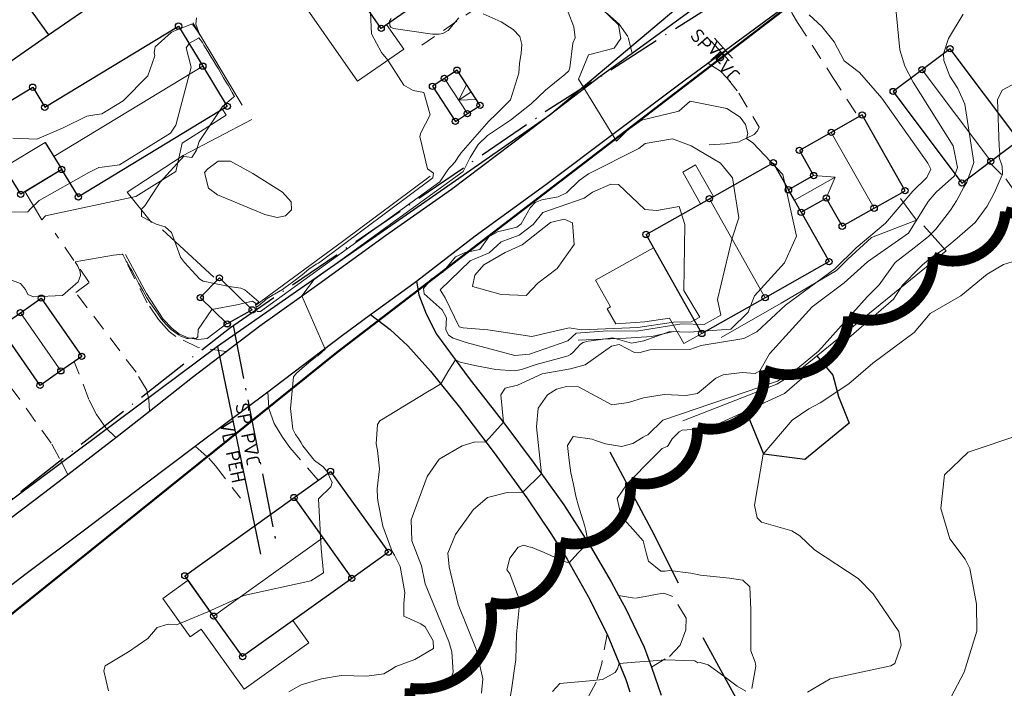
# Model space of a CAD drawing. Header units: metres. Extents: x 0 to 385757, y 0 to 6885278.
# Tile 86 of 108: x 309015 to 309106, y 6884082 to 6884144. Entities that reach past the tile are written whole.
import ezdxf

# ---------------------------------------------------------------- set-up
doc = ezdxf.new("R2010")
doc.units = ezdxf.units.M
for name, pattern in [('AvløpFelles', [7, 5, -1, 0, -1]), ('Spillvann', [7, 5, -0.9, 0.2, -0.9]), ('STVEGKANT', [2.5, 1.5, -1])]:
    doc.linetypes.add(name, pattern=pattern)
for name, color, linetype, lineweight in [('_Ny overvann', 253, 'Continuous', 50), ('K--DI---05003--Bygningsdelelinje-HUSDIV', 8, 'Continuous', 9), ('K--DI---05051--TrappBygg-HUSDIV', 8, 'Continuous', 9), ('K--DI---05061--Veranda-HUSDIV', 8, 'Continuous', 9), ('K--DI---05080--Bygningslinje-HUSDIV', 8, 'Continuous', 9), ('K--DI---05081--Taksprang-HUSDIV', 8, 'Continuous', 9), ('K--DI---06002--MurLoddrett-STMUR', 8, 'STREK MED BDS208', 9), ('K--DI---07007--AnnetVegarealAvgrensning-STVEGKANT', 252, 'STVEGKANT', 20), ('K--DI---07018--Vegdekkekant-VKANT', 250, 'Continuous', 25), ('K--DI---08000--LednTraseseksjon-Avløp felles', 1, 'AvløpFelles', 25), ('K--DI---08000--LednTraseseksjon-Spillvann', 3, 'Spillvann', 25), ('K--DI---08000--LednTraseseksjon-Vann', 5, 'Continuous', 25), ('K--DI---Høydekurve-KURVE', 8, 'Continuous', 9), ('K--DI---Høydekurve-TKURVE', 7, 'Continuous', 20), ('K--DI---Mønelinje-HUSDIV', 8, 'Continuous', 9)]:
    doc.layers.add(name, color=color, linetype=linetype, lineweight=lineweight)
doc.layers.add('_Tiltak avløp Selje', color=1, linetype='Continuous', true_color=0xff0000)
doc.layers.add('K--DI---HUS_PRIKK', color=7, linetype='Continuous', true_color=0x000000)
for name, color, linetype in [('K--DI---', 7, 'Continuous'), ('K--DI---05009--TaksprangBunn', 9, 'Continuous'), ('K--DI---05014--Takkant-HUS_PRIKK', 8, 'Continuous'), ('K--DI---09111--KantUtsnitt', 9, 'Continuous'), ('K--DI---Gjerde', 9, 'Continuous'), ('K--DI---LednTraseseksjon-SP-Sosiinfo', 9, 'Continuous'), ('K--DI---LednTraseseksjon-VL-Sosiinfo', 9, 'Continuous'), ('K--DI---VegAnnenAvgrensning', 9, 'Continuous'), ('K--DI---VegFiktivGrense', 9, 'Continuous')]:
    doc.layers.add(name, color=color, linetype=linetype)
doc.styles.add('Focus CAT', font='isocpeur.ttf')
doc.linetypes.add('STREK MED BDS208', pattern='A,3.5,[208,BDS.shx,S=128,R=0,X=0,Y=0]', length=3.5)

# ---------------------------------------------------------------- blocks, each defined once
blk = doc.blocks.new('BDS199')
at = {"layer": 'K--DI---'}
blk.add_circle((0, 0), 5, dxfattribs=at)

msp = doc.modelspace()

# ---------------------------------------------------------------- linework, layer by layer
at = {"layer": '_Ny overvann'}
msp.add_lwpolyline([(308993.1561, 6884072.1372), (309044.3592, 6884113.2686), (309103.3562, 6884158.4981), (309152.7584, 6884195.4987), (309155.0397, 6884196.9125)], dxfattribs=at)
at = {"layer": '_Tiltak avløp Selje', "const_width": 1}
msp.add_lwpolyline([(309044.0854, 6884076.616, 0.5205671), (309051.1217, 6884082.1621, 0.5205671), (309051.1217, 6884082.1621, 0.5205671), (309058.5573, 6884090.1111, 0.5205671), (309058.5573, 6884090.1111, 0.5205671), (309065.056, 6884095.6863, 0.5205671), (309065.056, 6884095.6863, 0.5205671), (309071.555, 6884101.2616, 0.5205671), (309071.555, 6884101.2616, 0.5205671), (309077.7561, 6884106.314, 0.5205671), (309077.7561, 6884106.314, 0.5205671), (309083.9719, 6884111.6352, 0.5205671), (309083.9719, 6884111.6352, 0.5205671), (309091.7852, 6884116.6007, 0.5205671), (309091.7852, 6884116.6007, 0.5205671), (309099.6272, 6884122.1033, 0.5205671), (309099.6272, 6884122.1033, 0.5205671), (309106.3223, 6884126.321, 0.5205671), (309106.3223, 6884126.321, 0.5205671), (309114.2081, 6884132.6295, 0.5205671)], format="xyb", dxfattribs=at)
at = {"layer": 'K--DI---05003--Bygningsdelelinje-HUSDIV', "elevation": 17.04, "flags": 128}
for points in [[(309086.2094, 6884128.3402), (309087.3894, 6884126.2502)], [(309086.21, 6884128.34), (309087.39, 6884126.25)]]:
    msp.add_lwpolyline(points, dxfattribs=at)
at = {"layer": 'K--DI---05009--TaksprangBunn', "linetype": 'Continuous', "elevation": 16.05}
msp.add_lwpolyline([(309040.38, 6884099.83), (309045.73, 6884092.34)], dxfattribs=at)
at = {"layer": 'K--DI---05009--TaksprangBunn', "linetype": 'Continuous'}
for points in [[(309017.32, 6884132.73, 20.87), (309018.84, 6884130.22, 19.26)], [(309087.39, 6884126.25, 14.47), (309086.76, 6884127.37, 15.29), (309086.21, 6884128.34, 14.47)]]:
    msp.add_polyline3d(points, dxfattribs=at)
at = {"layer": 'K--DI---05014--Takkant-HUS_PRIKK', "elevation": 15.58, "flags": 128}
for points in [[(309031.68, 6884118.35), (309033.46, 6884120.18), (309036.5, 6884117.21), (309034.18, 6884115.91)], [(309031.68, 6884118.35), (309034.18, 6884115.91)]]:
    msp.add_lwpolyline(points, dxfattribs=at)
at = {"layer": 'K--DI---05014--Takkant-HUS_PRIKK'}
for points in [[(309043.72, 6884150.11, 18.87), (309055.35, 6884158.2, 18.87), (309057.77, 6884154.73, 22.05), (309060.09, 6884151.39, 18.87), (309048.46, 6884143.29, 18.87), (309046.13, 6884146.64, 22.05), (309043.72, 6884150.11, 18.87)], [(309018.84, 6884130.22, 19.26), (309015.04, 6884127.92, 19.26), (309013.52, 6884130.42, 20.87), (309010.93, 6884134.68, 18.21), (309016.15, 6884137.84, 18.21), (309017.27, 6884135.98, 19.37), (309029.67, 6884143.5, 19.37), (309031.92, 6884139.79, 21.7), (309034.19, 6884136.06, 19.37), (309020.39, 6884127.68, 19.37), (309018.84, 6884130.22, 20.96)], [(309095.91, 6884137.45, 11.16), (309102.29, 6884128.96, 11.16), (309104.97, 6884130.98, 12.55), (309107.57, 6884132.93, 10.82), (309101.19, 6884141.41, 10.82), (309098.59, 6884139.46, 12.55), (309095.91, 6884137.45, 11.16)], [(309053.21, 6884137.93, 16.48), (309055.34, 6884134.67, 16.48), (309056.45, 6884135.4, 17.29), (309057.62, 6884136.16, 16.48), (309055.49, 6884139.42, 16.48), (309054.32, 6884138.66, 17.29), (309053.21, 6884137.93, 16.48)], [(309087.39, 6884126.25, 14.47), (309089.72, 6884127.57, 14.47), (309091.19, 6884124.96, 14.47), (309094.15, 6884126.63, 16.14), (309097.02, 6884128.25, 14.47), (309093.05, 6884135.27, 14.47), (309090.18, 6884133.66, 16.14), (309087.22, 6884131.99, 14.47), (309088.54, 6884129.66, 14.47), (309086.21, 6884128.34, 14.47)], [(309087.39, 6884126.25, 17.04), (309089.97, 6884121.68, 17.04), (309084.05, 6884118.34, 20.58), (309078.18, 6884115.03, 17.04), (309073.01, 6884124.2, 17.04), (309078.88, 6884127.51, 20.58), (309084.8, 6884130.85, 17.04), (309086.21, 6884128.34, 17.04)], [(309016.95, 6884118.3, 15.23), (309020.7, 6884112.9, 15.23), (309018.76, 6884111.56, 16.26), (309016.83, 6884110.21, 15.23), (309013.08, 6884115.61, 15.23), (309015.01, 6884116.95, 16.26), (309016.95, 6884118.3, 15.23)], [(309040.38, 6884099.83, 16.05), (309043.76, 6884102.25, 15.31), (309049.12, 6884094.76, 15.31), (309045.73, 6884092.34, 16.05), (309035.61, 6884085.09, 16.05), (309032.92, 6884088.84, 19.92), (309030.25, 6884092.58, 16.05), (309040.38, 6884099.83, 16.05)]]:
    msp.add_polyline3d(points, dxfattribs=at)
at = {"layer": 'K--DI---05051--TrappBygg-HUSDIV'}
msp.add_polyline3d([(309078.07, 6884127.05, 15.29), (309076.42, 6884129.98, 13.78), (309077.6, 6884130.65, 13.78), (309079.25, 6884127.72, 15.29), (309078.07, 6884127.05, 15.29)], dxfattribs=at)
at = {"layer": 'K--DI---05061--Veranda-HUSDIV', "flags": 128}
for points, elevation in [([(309015.44, 6884128.16), (309017, 6884125.56), (309017.35, 6884125.91), (309025.72, 6884127.72), (309029.41, 6884130.03), (309030, 6884132.67), (309034.08, 6884135.24), (309033.76, 6884135.8), (309020.39, 6884127.68), (309018.84, 6884130.22), (309015.44, 6884128.16)], 17.71), ([(309040.28, 6884088.44), (309035.61, 6884085.09), (309032.92, 6884088.84), (309030.55, 6884092.16), (309028.2, 6884090.48), (309030.76, 6884086.91), (309031.77, 6884087.64), (309035.75, 6884082.08), (309041.76, 6884086.38), (309040.28, 6884088.44)], 13.22)]:
    msp.add_lwpolyline(points, dxfattribs=dict(at, elevation=elevation))
at = {"layer": 'K--DI---05061--Veranda-HUSDIV'}
for points in [[(309044.08, 6884149.59, 16.28), (309048.46, 6884143.29, 16.25), (309048.96, 6884143.64, 16.25), (309050.54, 6884141.36, 16.25), (309046.25, 6884138.39, 16.25), (309040.29, 6884146.96, 16.29), (309044.08, 6884149.59, 16.28)], [(309073.7, 6884122.97, 14.7), (309078.18, 6884115.03, 14.69), (309076.51, 6884114.09, 14.68), (309075.17, 6884116.46, 14.69), (309072.89, 6884116.09, 14.74), (309070.22, 6884115.91, 14.74), (309069.42, 6884117.32, 14.86), (309069.72, 6884117.48, 14.83), (309068.33, 6884119.95, 15.07), (309073.7, 6884122.97, 14.7)]]:
    msp.add_polyline3d(points, dxfattribs=at)
at = {"layer": 'K--DI---05080--Bygningslinje-HUSDIV'}
for points in [[(309056.35, 6884138.1, 16.48), (309055.64, 6884136.63, 17.29), (309057.27, 6884136.7, 16.48), (309056.81, 6884137.4, 17.29), (309056.35, 6884138.1, 16.48)], [(309089.72, 6884127.57, 14.47), (309090.54, 6884129.51, 15.29), (309088.54, 6884129.66, 14.47)]]:
    msp.add_polyline3d(points, dxfattribs=at)
at = {"layer": 'K--DI---05081--Taksprang-HUSDIV', "elevation": 17.04, "flags": 128}
msp.add_lwpolyline([(309087.39, 6884126.25), (309086.21, 6884128.34)], dxfattribs=at)
at = {"layer": 'K--DI---05081--Taksprang-HUSDIV'}
for points in [[(309017.32, 6884132.73, 20.87), (309018.12, 6884131.41, 21.7), (309018.84, 6884130.22, 20.96)], [(309045.73, 6884092.34, 16.05), (309043.05, 6884096.09, 19.92), (309040.38, 6884099.83, 16.05)]]:
    msp.add_polyline3d(points, dxfattribs=at)
at = {"layer": 'K--DI---06002--MurLoddrett-STMUR'}
for points in [[(309030.99, 6884143.79, 16.07), (309035.58, 6884136.19, 15.61)], [(309036.45, 6884134.84, 15.7), (309030.1, 6884131.5, 15.91), (309024.92, 6884128.13, 15.45), (309027.17, 6884125.31, 15.51)], [(309036.84, 6884117.66, 15.38), (309044.88, 6884123.55, 15.43), (309053, 6884129.61, 15.39)], [(309079.98, 6884114.66, 11.69), (309085.52, 6884117.84, 11.88), (309090.66, 6884120.85, 11.73), (309091.72, 6884121.92, 11.73), (309093.92, 6884123.91, 11.77), (309098.09, 6884125.51, 11.55), (309096.6, 6884127.53, 11.78)], [(309076.41, 6884106.93, 9.65), (309085.13, 6884110.33, 9.68), (309087.1, 6884111.53, 9.67), (309100.84, 6884122.68, 9.25), (309098.76, 6884125.01, 9.41)], [(309028.17, 6884124.64, 15.37), (309032.94, 6884120.23, 15.1)], [(309024.76, 6884122.34, 14.46), (309026.69, 6884118.72, 14.49), (309028.25, 6884116.36, 14.48), (309029.08, 6884115.49, 14.46), (309029.76, 6884114.95, 14.46), (309030.57, 6884114.61, 14.43)], [(309030.57, 6884114.61, 14.43), (309031.5, 6884114.46, 14.37), (309032.31, 6884114.55, 14.36), (309034.14, 6884115.95, 14.39)], [(309066.72, 6884114.41, 13.47), (309071.17, 6884114.58, 12.81), (309073.56, 6884114.74, 12.37), (309075.55, 6884115.2, 12.18)]]:
    msp.add_polyline3d(points, dxfattribs=at)
at = {"layer": 'K--DI---07007--AnnetVegarealAvgrensning-STVEGKANT'}
for points in [[(309071.73, 6884141.01, 11.81), (309071.33, 6884142.54, 11.87), (309070.52, 6884143.69, 11.95), (309069.01, 6884145.01, 11.97), (309066.87, 6884146.34, 12), (309064.09, 6884147.46, 12.21), (309061.79, 6884147.41, 12.44), (309059.98, 6884146.69, 12.75), (309057.55, 6884145.35, 13.15), (309052.23, 6884141.74, 13.83)], [(309086.32, 6884145.63, 11.09), (309086.54, 6884144.66, 11.11), (309087.06, 6884143.83, 11.12), (309090.27, 6884138.84, 11.35), (309092.7, 6884135.08, 11.66)], [(309078.74, 6884140.06, 11.5), (309079.9, 6884139.32, 11.51), (309080.54, 6884138.68, 11.52), (309081.62, 6884137.28, 11.59), (309083.49, 6884134.15, 11.7), (309083.35, 6884133.79, 11.75), (309083.03, 6884133.45, 11.82), (309081.66, 6884132.79, 12.17), (309080.37, 6884132.58, 12.46), (309077.87, 6884132.47, 12.91)], [(309104.9, 6884130.81, 8.04), (309106.35, 6884129.35, 7.95), (309107.05, 6884128.41, 7.78), (309108.65, 6884123.71, 7.02), (309108.97, 6884120.72, 6.99), (309109.04, 6884119.66, 6.99), (309109.84, 6884118.37, 6.9), (309111.09, 6884117.22, 6.87), (309112.75, 6884116.7, 6.86)], [(309026.98, 6884107.84, 13.12), (309026.92, 6884108.88, 13.14), (309026.72, 6884109.76, 13.15), (309025.73, 6884111.43, 13.15), (309020.16, 6884118.81, 13.77), (309021.39, 6884119.74, 13.81), (309018.23, 6884124.31, 14.27)], [(309034.09, 6884113.35, 13.03), (309031.43, 6884113.75, 13.04), (309029.43, 6884114.75, 13.11), (309028.8, 6884115.21, 13.18), (309027.82, 6884116.33, 13.27), (309026.77, 6884117.85, 13.44), (309024.47, 6884122.34, 13.99)], [(309019.4, 6884101.97, 13.2), (309018.64, 6884103.45, 13.2), (309017.87, 6884104.85, 13.2), (309011.22, 6884114.1, 13.3)], [(309023.86, 6884105.4, 13.16), (309022.92, 6884106.29, 13.17), (309022.07, 6884107.51, 13.18), (309021.36, 6884108.92, 13.18), (309020.03, 6884112.34, 13.19)], [(309037.95, 6884109.61, 13.13), (309038.03, 6884108.07, 13.13), (309038.53, 6884106.68, 13.13), (309039.31, 6884105.42, 13.13), (309040, 6884104.47, 13.14), (309042.61, 6884101.42, 13.29)], [(309031.21, 6884104.6, 13.15), (309032.47, 6884103.47, 13.17), (309033.1, 6884102.75, 13.23), (309035.4, 6884099.77, 13.35)], [(309070.45, 6884090.76, 8.47), (309072.03, 6884090.5, 8.47), (309073.26, 6884090.72, 8.45), (309073.88, 6884090.84, 8.4)], [(309073.51, 6884084.1, 7.93), (309075.17, 6884085.1, 8.11), (309076.16, 6884086.16, 8.22), (309076.7, 6884087.61, 8.31), (309076.73, 6884088.64, 8.2), (309075.49, 6884090.65, 8.31), (309074.66, 6884090.98, 8.33), (309073.88, 6884090.84, 8.4)], [(309069.41, 6884087.18, 8.27), (309068.9, 6884084.44, 8.23), (309068.38, 6884082.72, 8.17), (309067.56, 6884081.22, 8.12), (309066.7, 6884080.16, 8.02), (309065.8, 6884079.32, 7.81), (309062.82, 6884077.39, 7.55), (309059.34, 6884076.05, 7.44), (309057.04, 6884074.91, 7.27), (309054.9, 6884073.58, 7.16), (309052.37, 6884071.25, 7.05), (309048.96, 6884067.76, 6.72), (309043.48, 6884062.22, 6.37)]]:
    msp.add_polyline3d(points, dxfattribs=at)
at = {"layer": 'K--DI---07018--Vegdekkekant-VKANT'}
for points in [[(309034.09, 6884113.35, 13.03), (309037.21, 6884115.72, 13), (309042.67, 6884119.64, 13), (309048.85, 6884124.09, 12.89), (309054.97, 6884128.41, 12.68), (309061.92, 6884133.63, 12.32), (309068.77, 6884138.85, 12.02), (309071.73, 6884141.01, 11.81)], [(309051.73, 6884119.88, 12.75), (309057.18, 6884124.06, 12.54), (309063.71, 6884128.82, 12.29), (309070.19, 6884133.68, 11.81), (309076.65, 6884138.51, 11.61), (309078.74, 6884140.06, 11.5)], [(309051.73, 6884119.88, 12.75), (309051.95, 6884118.62, 12.75), (309052.62, 6884116.85, 12.75), (309053.59, 6884114.97, 12.44), (309056.61, 6884110.85, 11.68), (309059.93, 6884106.62, 10.97), (309062.55, 6884103.09, 10.19), (309065.38, 6884099.14, 9.49), (309067.87, 6884095.29, 8.95), (309069.78, 6884092.01, 8.55), (309070.45, 6884090.76, 8.47)], [(309037.95, 6884109.61, 13.13), (309038.6, 6884110.1, 13.12), (309044.74, 6884114.78, 12.97), (309047.48, 6884116.77, 12.88)], [(309047.48, 6884116.77, 12.88), (309049.29, 6884115.4, 12.78), (309050.92, 6884113.88, 12.58), (309053.02, 6884111.52, 12.22), (309055.71, 6884108.19, 11.59), (309058.94, 6884103.97, 10.81), (309061.95, 6884099.79, 9.88), (309064.18, 6884096.5, 9.31), (309065.69, 6884094.12, 9.04), (309067.63, 6884090.65, 8.66), (309069.41, 6884087.18, 8.27)], [(309023.86, 6884105.4, 13.16), (309026.98, 6884107.84, 13.12)], [(309005.16, 6884084.6, 13.42), (309010.15, 6884088.66, 13.29), (309015.43, 6884092.7, 13.28), (309020.84, 6884096.75, 13.17), (309026.59, 6884101.11, 13.16), (309031.21, 6884104.6, 13.15)], [(309006.51, 6884092.39, 13.37), (309010.88, 6884095.52, 13.27), (309017.14, 6884100.23, 13.22), (309019.4, 6884101.97, 13.2)], [(309073.51, 6884084.1, 7.93), (309074.41, 6884081.53, 7.54)]]:
    msp.add_polyline3d(points, dxfattribs=at)
at = {"layer": 'K--DI---08000--LednTraseseksjon-Avløp felles'}
for points in [[(309063.76, 6884135.64), (309106.03, 6884162.65)], [(308978.17, 6884074.66), (308983.88, 6884077.04), (308989.12, 6884080.37), (308997.45, 6884086.79), (309003.87, 6884091.63), (309034.38, 6884115.52), (309063.76, 6884135.64)]]:
    msp.add_lwpolyline(points, dxfattribs=at)
at = {"layer": 'K--DI---08000--LednTraseseksjon-Spillvann'}
for points in [[(309080.7, 6884140.27), (309079.06, 6884142.12)], [(309034.74, 6884115.76), (309038.66, 6884095.86)]]:
    msp.add_lwpolyline(points, dxfattribs=at)
at = {"layer": 'K--DI---08000--LednTraseseksjon-Vann'}
for points in [[(309078.29, 6884147.23), (309064.09, 6884135.24), (309033.27, 6884113.81), (308999.93, 6884088.99), (308997.96, 6884086.41), (308998.47, 6884083.42), (308996.49, 6884082.2)], [(309079.34, 6884142.39), (309081.03, 6884140.52)], [(309033.27, 6884113.81), (309037.27, 6884094.58)]]:
    msp.add_lwpolyline(points, dxfattribs=at)
at = {"layer": 'K--DI---09111--KantUtsnitt', "linetype": 'Continuous'}
for points in [[(309071.73, 6884141.01, 11.81), (309076.85, 6884144.73, 11.45), (309077.55, 6884145.25, 11.41)], [(309078.74, 6884140.06, 11.5), (309083.66, 6884143.69, 11.26), (309086.32, 6884145.63, 11.09)], [(309034.09, 6884113.35, 13.03), (309037.21, 6884115.72, 13), (309042.67, 6884119.64, 13), (309048.85, 6884124.09, 12.89), (309054.97, 6884128.41, 12.68), (309061.92, 6884133.63, 12.32), (309068.77, 6884138.85, 12.02), (309071.73, 6884141.01, 11.81)], [(309051.73, 6884119.88, 12.75), (309057.18, 6884124.06, 12.54), (309063.71, 6884128.82, 12.29), (309070.19, 6884133.68, 11.81), (309076.65, 6884138.51, 11.61), (309078.74, 6884140.06, 11.5)], [(309047.48, 6884116.77, 12.88), (309051.47, 6884119.68, 12.76), (309051.73, 6884119.88, 12.75)], [(309051.73, 6884119.88, 12.75), (309051.95, 6884118.62, 12.75), (309052.62, 6884116.85, 12.75), (309053.59, 6884114.97, 12.44), (309056.61, 6884110.85, 11.68), (309059.93, 6884106.62, 10.97), (309062.55, 6884103.09, 10.19), (309065.38, 6884099.14, 9.49), (309067.87, 6884095.29, 8.95), (309069.78, 6884092.01, 8.55), (309070.45, 6884090.76, 8.47)], [(309037.95, 6884109.61, 13.13), (309038.6, 6884110.1, 13.12), (309044.74, 6884114.78, 12.97), (309047.48, 6884116.77, 12.88)], [(309047.48, 6884116.77, 12.88), (309049.29, 6884115.4, 12.78), (309050.92, 6884113.88, 12.58), (309053.02, 6884111.52, 12.22), (309055.71, 6884108.19, 11.59), (309058.94, 6884103.97, 10.81), (309061.95, 6884099.79, 9.88), (309064.18, 6884096.5, 9.31), (309065.69, 6884094.12, 9.04), (309067.63, 6884090.65, 8.66), (309069.41, 6884087.18, 8.27)], [(309026.98, 6884107.84, 13.12), (309030.97, 6884110.97, 13.06), (309034.09, 6884113.35, 13.03)], [(309031.21, 6884104.6, 13.15), (309031.61, 6884104.9, 13.15), (309037.95, 6884109.61, 13.13)], [(309023.86, 6884105.4, 13.16), (309026.98, 6884107.84, 13.12)], [(309019.4, 6884101.97, 13.2), (309023.86, 6884105.4, 13.16)], [(309005.16, 6884084.6, 13.42), (309010.15, 6884088.66, 13.29), (309015.43, 6884092.7, 13.28), (309020.84, 6884096.75, 13.17), (309026.59, 6884101.11, 13.16), (309031.21, 6884104.6, 13.15)], [(309006.51, 6884092.39, 13.37), (309010.88, 6884095.52, 13.27), (309017.14, 6884100.23, 13.22), (309019.4, 6884101.97, 13.2)], [(309070.45, 6884090.76, 8.47), (309071.12, 6884089.52, 8.39), (309072.83, 6884085.97, 8.14), (309073.51, 6884084.1, 7.93)], [(309069.41, 6884087.18, 8.27), (309071.12, 6884082.96, 7.85), (309071.52, 6884081.83, 7.74)], [(309073.51, 6884084.1, 7.93), (309074.41, 6884081.53, 7.54)]]:
    msp.add_polyline3d(points, dxfattribs=at)
at = {"layer": 'K--DI---Gjerde', "linetype": 'Continuous'}
for points in [[(309009.78, 6884153.52, 18.44), (309017.62, 6884142.7, 18.2)], [(309017.62, 6884142.7, 17.4), (309022.64, 6884146.19, 17.4), (309030.5, 6884151.69, 17.49)], [(309005.24, 6884134.07, 17.38), (309017.62, 6884142.7, 17.4)], [(309088.85, 6884112.95, 9.13), (309090.32, 6884111.15, 8.99), (309090.86, 6884109.18, 8.58), (309091.83, 6884106.71, 8.04), (309087.73, 6884103.36, 8.01), (309083.93, 6884103.85, 8.4), (309082.45, 6884107.47, 8.87)], [(309069.64, 6884104.07, 9.64), (309073.5, 6884096.84, 9.46), (309075.99, 6884091.93, 9.46)], [(309078.27, 6884086.86, 8.91), (309081.51, 6884080.93, 8.36), (309085.27, 6884073.15, 6.56), (309089.9, 6884063.63, 4.64), (309094.34, 6884055.8, 3.85)]]:
    msp.add_polyline3d(points, dxfattribs=at)
at = {"layer": 'K--DI---Høydekurve-KURVE', "flags": 128}
for points, elevation in [([(309068.89, 6884145.14), (309070.45, 6884143.62), (309070.67, 6884142.35), (309070.06, 6884141.46), (309067.67, 6884140.85), (309066.75, 6884138.59), (309070.26, 6884132.84), (309071.28, 6884133.87), (309072.6, 6884134.8), (309076.04, 6884135.61), (309077.09, 6884136.55), (309080.51, 6884135.88), (309081.73, 6884135.07), (309082.24, 6884134.4), (309082.43, 6884133.56), (309082.31, 6884133.1), (309082.91, 6884132.69), (309085.68, 6884129.75), (309086.96, 6884124.04), (309085.84, 6884121.56), (309083.05, 6884118.51), (309082.49, 6884116.99), (309080.86, 6884115.42), (309077.01, 6884115.15), (309075.2, 6884115.22), (309072.79, 6884114.36), (309071.65, 6884114.13), (309069.93, 6884114.63), (309067.92, 6884114.34), (309067.65, 6884114.3), (309067.19, 6884114.18), (309066.93, 6884114.04), (309066.26, 6884113.3), (309066.02, 6884113.07), (309065.8, 6884112.97), (309064.88, 6884112.72), (309062.82, 6884112.15), (309061.47, 6884111.69), (309060.85, 6884111.57), (309059.08, 6884111.68), (309057.28, 6884112.04), (309056.29, 6884112.23), (309055.77, 6884112.38), (309055.33, 6884112.59), (309054.73, 6884111.64), (309053.97, 6884110.36), (309053.34, 6884109.97), (309052.75, 6884109.61), (309048.33, 6884106.92), (309048.1, 6884106.58), (309048, 6884104.79), (309048.11, 6884104.2), (309048.31, 6884102.5), (309048.07, 6884100.63), (309048.1, 6884099.81), (309048.18, 6884099.37), (309048.61, 6884097.16), (309049.48, 6884094.84), (309049.69, 6884094.5), (309050.23, 6884093.44), (309050.65, 6884091.04), (309050.55, 6884090.01), (309050.55, 6884088.83), (309052.14, 6884088.14), (309052.54, 6884087.84), (309053.29, 6884086.56), (309053.32, 6884085.85), (309051.58, 6884084.82), (309049.81, 6884084.17), (309049.39, 6884083.9), (309048.69, 6884083.48), (309047.14, 6884083.27), (309044.75, 6884083.35), (309042.93, 6884083.04), (309041.05, 6884082.47), (309039.91, 6884081.84)], 12), ([(309057.92, 6884144.64), (309059.59, 6884143.89), (309060.68, 6884143.19), (309061.31, 6884142.55), (309061.48, 6884141.79), (309061.42, 6884141), (309061.29, 6884140.05), (309061.23, 6884139.13), (309060.45, 6884136.67), (309059.13, 6884135.35), (309058.44, 6884134.69), (309055.84, 6884131.72), (309055.57, 6884131.32), (309055.32, 6884130.93), (309054.95, 6884130.52), (309054.76, 6884130.34), (309054.58, 6884130.09), (309053.88, 6884129.07), (309037.26, 6884117.06), (309036.95, 6884117.06), (309036.8, 6884117.69), (309036.85, 6884117.8), (309036.52, 6884118.02), (309035.07, 6884117.69), (309032.77, 6884117.24), (309031.49, 6884115.41), (309031.46, 6884114.72), (309031.31, 6884114.55), (309031.17, 6884114.55), (309031.06, 6884114.62), (309030.99, 6884114.62), (309030.58, 6884114.56), (309030.45, 6884114.56), (309029.87, 6884114.78), (309029.66, 6884114.89), (309029.2, 6884115.23), (309028.99, 6884115.4), (309028.72, 6884115.67), (309028.53, 6884115.87), (309028.27, 6884116.14), (309028.09, 6884116.35), (309027.77, 6884116.81), (309027.55, 6884117.13), (309027.25, 6884117.55), (309027.01, 6884117.89), (309026.73, 6884118.33), (309026.54, 6884118.66), (309026.35, 6884119.01), (309026.14, 6884119.39), (309025.97, 6884119.7), (309025.73, 6884120.13), (309025.59, 6884120.39), (309025.33, 6884120.85), (309025.22, 6884121.05), (309024.9, 6884121.6), (309024.83, 6884121.72), (309024.5, 6884122.34), (309024.47, 6884122.38), (309023.64, 6884122.29), (309020.08, 6884121.65), (309020.32, 6884121.25), (309020.55, 6884120.73), (309020.57, 6884120.41), (309020.36, 6884119.81), (309018.91, 6884118.56), (309016.24, 6884118.42), (309015.71, 6884118.65), (309015.48, 6884119.11), (309015.02, 6884119.67), (309012.59, 6884120.54)], 14), ([(309031.34, 6884144.26), (309031.28, 6884143.67), (309031.52, 6884142.99), (309031.54, 6884142.94), (309031.7, 6884142.61), (309031.5, 6884142.94), (309031.05, 6884143.55), (309030.86, 6884143.67), (309029.44, 6884143.12), (309029.18, 6884143.01), (309029, 6884142.91), (309027.5, 6884141.59), (309027.41, 6884141.06), (309027.48, 6884140.74), (309026.83, 6884138.9), (309024.55, 6884136.59), (309022.57, 6884135.38), (309021.91, 6884135.28), (309021.16, 6884135.17), (309018.97, 6884134.08), (309016.54, 6884133.04), (309014.32, 6884133.13)], 16), ([(309065.78, 6884144.8), (309066.31, 6884143.45), (309066.43, 6884142.42), (309066.23, 6884141.91), (309065.94, 6884139.64), (309065.84, 6884139.36), (309065.48, 6884139.01), (309064.51, 6884138.26), (309063.69, 6884137.56), (309062.37, 6884136.31), (309060.44, 6884134.8), (309058.31, 6884133.36), (309057.46, 6884132.52), (309056.71, 6884131.34), (309056.07, 6884130.04), (309042.23, 6884120.02), (309041.11, 6884118.52), (309043.25, 6884113.57), (309042.58, 6884112.97), (309042.38, 6884112.82), (309041.73, 6884112.3), (309041.13, 6884111.8), (309040.59, 6884111.34), (309040.34, 6884111.02), (309040.06, 6884108.09), (309040.26, 6884106.16), (309040.51, 6884105.66), (309040.8, 6884105.29), (309041.03, 6884104.89), (309041.18, 6884104.62), (309041.56, 6884104.16), (309042.11, 6884103.44), (309042.28, 6884103.25), (309043.07, 6884102.67), (309043.43, 6884102.28), (309043.91, 6884101.23), (309043.78, 6884100.81), (309042.66, 6884099.71), (309042.88, 6884095.1), (309043.12, 6884092.84), (309041.93, 6884092.12), (309035.73, 6884090.74), (309032.38, 6884089.23), (309029.49, 6884088.04), (309028.71, 6884088.1), (309027.68, 6884087.79), (309026.82, 6884086.76), (309025.03, 6884085.52), (309022.87, 6884084.23), (309022.76, 6884083.77), (309023.18, 6884081.92)], 13), ([(309049.39, 6884144.2), (309049.24, 6884143.96), (309049.26, 6884143.55), (309049.35, 6884143.4), (309049.61, 6884143.27), (309053.21, 6884142.77), (309053.82, 6884142.76), (309054.17, 6884142.81), (309054.67, 6884143.11), (309055.65, 6884144.27)], 14), ([(309088.13, 6884144.56), (309089.29, 6884143.47), (309090.45, 6884142.05), (309091.39, 6884140.27), (309092.79, 6884139.19), (309094.87, 6884136.83), (309099.14, 6884130.81), (309099.4, 6884130.26), (309099.05, 6884129.48), (309097.73, 6884128.21), (309095.22, 6884125.25), (309092.5, 6884122.96), (309090.5, 6884121.02), (309085.95, 6884117.65), (309083.29, 6884115.19), (309082.06, 6884114.56), (309078.13, 6884113.9), (309077.08, 6884113.54), (309073.36, 6884113.51), (309072.34, 6884113.22), (309071.93, 6884113.26), (309070.51, 6884114.01), (309069.8, 6884113.86), (309067.35, 6884112.12), (309066.01, 6884111.74), (309063.39, 6884111.29), (309061.08, 6884110.23), (309059.94, 6884109.96), (309059.55, 6884109.34), (309059.79, 6884106.8), (309058.15, 6884105), (309057.06, 6884104.95), (309055.97, 6884104.63), (309053.83, 6884103.37), (309052.71, 6884101.78), (309051.22, 6884097.76), (309051.3, 6884095.82), (309052.2, 6884093.5), (309052.53, 6884091.83), (309054.74, 6884086.49), (309055.02, 6884085.53), (309055.12, 6884083.66), (309054.56, 6884082.1)], 11), ([(309102.4, 6884144.6), (309101.04, 6884142.35), (309100.57, 6884140.94), (309100.61, 6884140.32), (309101.18, 6884138.87), (309101.9, 6884137.71), (309102.57, 6884136.28), (309103.4, 6884130.88), (309102.74, 6884129.04), (309102.47, 6884128.59), (309101.79, 6884127.32), (309101.23, 6884126.44), (309099.86, 6884124.7), (309099.2, 6884124.01), (309097.85, 6884122.96), (309096.09, 6884121.61), (309094.62, 6884119.53), (309093.51, 6884118.41), (309089.01, 6884113.4), (309087.06, 6884111.79), (309085.18, 6884110.62), (309074.58, 6884107.01), (309073.17, 6884105.65), (309073.01, 6884105.57), (309072.75, 6884105.42), (309071.77, 6884104.84), (309070.72, 6884104.57), (309069.24, 6884104.8), (309068.31, 6884105.12), (309068.01, 6884105.24), (309066.26, 6884105.48), (309065.72, 6884104.66), (309065.87, 6884103.26), (309066.05, 6884102.11), (309066.27, 6884101.02), (309066.51, 6884099.94), (309066.72, 6884099.15), (309067.3, 6884097.27), (309067.43, 6884096.78), (309067.55, 6884096.12), (309067.64, 6884095.64), (309066.7, 6884094.66), (309065.89, 6884093.77), (309065.62, 6884093.85), (309065.14, 6884094.03), (309063.57, 6884094.73), (309062.9, 6884095.02), (309062.44, 6884095.19), (309062.15, 6884095.26), (309061.96, 6884095.32), (309061.69, 6884095.41), (309061.15, 6884095.23), (309060.37, 6884094.2), (309060.11, 6884093.14), (309060.37, 6884092.76), (309061.32, 6884090.25), (309061.01, 6884087.16), (309060.93, 6884084.83), (309060.82, 6884083.99), (309060.57, 6884082.22), (309060.32, 6884080.73)], 9), ([(309109.54, 6884139.44), (309106.01, 6884137.58), (309105.58, 6884136.68), (309105.73, 6884132.41), (309105.79, 6884131.66), (309105.77, 6884131.49), (309105.73, 6884131.34), (309106.02, 6884130.52), (309106.04, 6884129.8), (309105.28, 6884128.02), (309104.62, 6884126.81), (309103.53, 6884125.32), (309101.85, 6884123.87), (309100.88, 6884123.04), (309100.57, 6884122.81), (309099.54, 6884122.13), (309098.63, 6884121.38), (309098.35, 6884121.1), (309096.79, 6884119.51), (309095.94, 6884118.21), (309085.84, 6884109.47), (309078.09, 6884105.9), (309077.28, 6884106.13), (309076.37, 6884106.08), (309076.08, 6884105.92), (309075.42, 6884105.26), (309075.07, 6884104.65), (309074.98, 6884104.57), (309074.51, 6884104.36), (309073.73, 6884103.59), (309071.27, 6884101.09), (309070.33, 6884099.74), (309070.7, 6884098.09), (309071.54, 6884097.16), (309072.74, 6884095.81), (309073.02, 6884094.71), (309073.25, 6884093.93), (309074.38, 6884093.02), (309074.77, 6884093), (309075.21, 6884093.08), (309077.15, 6884092.83), (309078.07, 6884092.64), (309080.74, 6884092.37), (309081.98, 6884092.18), (309082.62, 6884091.55), (309082.72, 6884089.45), (309082.71, 6884085.63), (309083.12, 6884084.59), (309083.2, 6884084.21), (309082.83, 6884082.14)], 8), ([(309079.9, 6884130.79), (309081.01, 6884129.44), (309081.61, 6884125.74), (309081, 6884123.86), (309079.64, 6884118.17), (309079.94, 6884116.73), (309078.41, 6884115.87), (309076.32, 6884115.92), (309072.11, 6884115.24), (309069.45, 6884115.26), (309066.53, 6884115.05), (309065.75, 6884114.35), (309062.19, 6884113.1), (309060.83, 6884112.99), (309056.32, 6884114.19), (309055.12, 6884114.58), (309054.69, 6884114.88), (309054.45, 6884115.4), (309054.51, 6884116.49), (309054.1, 6884117.23), (309052.45, 6884118.69), (309052.38, 6884119.2), (309053.12, 6884120.08), (309054.15, 6884120.68), (309055.36, 6884122.12), (309056.23, 6884122.52), (309057.61, 6884122.82), (309058.43, 6884123.97), (309059.23, 6884124.45), (309061.03, 6884124.89), (309061.43, 6884125.18), (309062.26, 6884126.66), (309062.73, 6884127.15), (309063.35, 6884127.42), (309064.85, 6884127.7), (309065.64, 6884128.05), (309066.8, 6884129.2), (309067.68, 6884129.83), (309072.33, 6884132.17), (309072.93, 6884132.62), (309075.45, 6884133.05), (309077.2, 6884132.4), (309079.9, 6884130.79)], 13), ([(309036.55, 6884129.85), (309039.31, 6884128.13), (309040.11, 6884127.23), (309040.14, 6884126.47), (309039.6, 6884125.94), (309038.8, 6884125.77), (309037.66, 6884126.06), (309033.28, 6884127.86), (309032.45, 6884128.5), (309032.08, 6884129.95), (309032.4, 6884130.29), (309033.33, 6884130.99), (309034.5, 6884131), (309036.55, 6884129.85)], 16), ([(309068.05, 6884128.11), (309069.74, 6884128.85), (309070.45, 6884128.84), (309072.9, 6884126.51), (309074, 6884126.43), (309076.09, 6884126.8), (309076.61, 6884125.11), (309076.51, 6884119.02), (309077.98, 6884116.53), (309077.19, 6884116.09), (309075.55, 6884116.06), (309072.25, 6884115.59), (309067.03, 6884115.37), (309065.87, 6884115.56), (309062.41, 6884114.76), (309058.34, 6884115.37), (309056.06, 6884115.55), (309055.69, 6884115.65), (309054.38, 6884118.33), (309053.92, 6884119.07), (309056.69, 6884121.75), (309058.46, 6884122.49), (309059.59, 6884123.51), (309061.26, 6884124.12), (309062.55, 6884125.11), (309063.44, 6884126.23), (309067.28, 6884127.57), (309068.05, 6884128.11)], 14), ([(309109.75, 6884122.52), (309106.16, 6884121.41), (309104.63, 6884120.53), (309102.18, 6884118.52), (309099.36, 6884116.88), (309097.85, 6884115.12), (309094.02, 6884112.28), (309091.8, 6884110.37), (309089.14, 6884108.59), (309088.09, 6884108.06), (309086.54, 6884106.98), (309083.88, 6884103.85), (309083.05, 6884099.13), (309083.3, 6884097.94), (309083.7, 6884097.54), (309086.51, 6884096.75), (309087.26, 6884096.28), (309088.61, 6884094.97), (309092.66, 6884092.33), (309094.07, 6884090.9), (309096.43, 6884087.43), (309096.65, 6884086.15), (309096.08, 6884084.44), (309095.71, 6884084.24), (309090.07, 6884083.02), (309087.98, 6884081.81)], 7), ([(309107.74, 6884105.66), (309102.87, 6884104.03), (309100.67, 6884101.94), (309100.34, 6884098.81), (309101.18, 6884096.01), (309102.6, 6884094.12), (309103.02, 6884093.24), (309103.65, 6884089.96), (309103.66, 6884087.45), (309102.51, 6884083.66), (309101.26, 6884081.31)], 6), ([(309082.27, 6884081.9), (309081.45, 6884082.34), (309080.21, 6884083.28), (309078.77, 6884084.33), (309078.03, 6884084.53), (309077.81, 6884084.51), (309077.53, 6884084.71), (309074.78, 6884084.78), (309073.3, 6884084.66), (309072, 6884084.58), (309070.52, 6884084.46), (309070.35, 6884083.95), (309070.14, 6884083.61), (309068.98, 6884082.98), (309068.1, 6884082.89), (309065.02, 6884082.6), (309064.33, 6884081.85)], 8)]:
    msp.add_lwpolyline(points, dxfattribs=dict(at, elevation=elevation))
at = {"layer": 'K--DI---Høydekurve-TKURVE', "flags": 128}
for points, elevation in [([(309047.34, 6884147.33), (309047.55, 6884142.8), (309048.48, 6884141.06), (309049.06, 6884140.36), (309050.54, 6884138.03), (309051.42, 6884137.53), (309052.4, 6884137.35), (309052.99, 6884135.28), (309052.14, 6884133.61), (309052.04, 6884133.29), (309052.75, 6884130.28), (309053.31, 6884129.88), (309053.24, 6884129.46), (309042.63, 6884121.53), (309042.44, 6884121.44), (309041.76, 6884120.99), (309041.12, 6884120.47), (309041.01, 6884120.38), (309040.37, 6884119.86), (309040.24, 6884119.77), (309039.56, 6884119.28), (309039.43, 6884119.19), (309039.3, 6884119.09), (309038.57, 6884118.68), (309038.44, 6884118.62), (309037.79, 6884118.2), (309037.63, 6884118.06), (309036.97, 6884117.48), (309036.87, 6884117.5), (309036.83, 6884117.67), (309037.11, 6884117.95), (309035.81, 6884119.08), (309035.45, 6884119.22), (309034.36, 6884119.39), (309031.96, 6884119.88), (309031.63, 6884120.05), (309030.89, 6884120.86), (309030.23, 6884121.59), (309029.84, 6884122.09), (309029.46, 6884123.2), (309029.01, 6884124.39), (309028.42, 6884124.92), (309027.6, 6884125.14), (309026.24, 6884125.85), (309026.25, 6884126.54), (309026.55, 6884126.84), (309027.97, 6884129.04), (309030.17, 6884131.45), (309030.44, 6884131.4), (309030.89, 6884131.33), (309031.32, 6884132), (309031.59, 6884132.82), (309033.76, 6884136.05), (309034.77, 6884136.91), (309034.85, 6884136.97), (309034.63, 6884137.36), (309034.57, 6884137.48), (309034.26, 6884138.02), (309034.13, 6884138.24), (309033.85, 6884138.71), (309033.68, 6884139), (309033.36, 6884139.53), (309033.19, 6884139.81), (309032.87, 6884140.34), (309032.71, 6884140.61), (309032.38, 6884141.16), (309032.03, 6884141.73), (309031.88, 6884141.97), (309031.55, 6884142.43), (309031.51, 6884142.4), (309030.7, 6884141.93), (309030.37, 6884141.5), (309030.82, 6884139.81), (309030.83, 6884139.7), (309029.41, 6884134.32), (309028.94, 6884133.58), (309024.19, 6884130.65), (309022.59, 6884130.44), (309022.27, 6884130.41), (309021.35, 6884129.94), (309016.74, 6884127.35), (309015.96, 6884126.57), (309015.69, 6884126.31), (309013.31, 6884126.27)], 15), ([(309096.18, 6884144.79), (309096.53, 6884141.29), (309097, 6884139.79), (309097.78, 6884138.3), (309101.48, 6884132.42), (309101.89, 6884130.39), (309101.59, 6884129.64), (309099.91, 6884128.11), (309099.16, 6884127.26), (309097.34, 6884124.32), (309093.55, 6884121.66), (309091.39, 6884119.72), (309088.42, 6884117.49), (309084.45, 6884113.14), (309083.57, 6884111.58), (309083.13, 6884111.31), (309081.93, 6884111.4), (309080.17, 6884111.19), (309079.47, 6884110.89), (309077.78, 6884109.47), (309076.7, 6884109.27), (309074.69, 6884109.36), (309072.77, 6884109.07), (309071.39, 6884108.64), (309069.83, 6884108.42), (309066.76, 6884110.08), (309065.64, 6884110.1), (309064.7, 6884109.88), (309063.86, 6884109.35), (309063, 6884108.11), (309062.85, 6884106.39), (309063.32, 6884102.02), (309061.58, 6884100.32), (309060.14, 6884100.3), (309058.32, 6884099.84), (309056.98, 6884098.68), (309055.33, 6884096.39), (309054.64, 6884094.68), (309054.75, 6884093.4), (309055.6, 6884089.92), (309057.27, 6884085.77), (309057.89, 6884083.02), (309057.76, 6884081.71)], 10), ([(309065.43, 6884125.61), (309066.2, 6884125.27), (309066.33, 6884123.28), (309064.77, 6884121.04), (309062.99, 6884119.68), (309061.91, 6884118.53), (309059.57, 6884118.63), (309056.93, 6884119.39), (309057.14, 6884120.42), (309057.98, 6884121.39), (309059.96, 6884122.54), (309061.53, 6884123.23), (309064.15, 6884125.3), (309065.43, 6884125.61)], 15)]:
    msp.add_lwpolyline(points, dxfattribs=dict(at, elevation=elevation))
at = {"layer": 'K--DI---Mønelinje-HUSDIV', "flags": 128}
for points, elevation in [([(309031.92, 6884139.79), (309018.12, 6884131.41)], 21.7), ([(309104.97, 6884130.98), (309098.59, 6884139.46)], 12.55), ([(309054.32, 6884138.66), (309056.45, 6884135.4)], 17.29), ([(309055.64, 6884136.63), (309056.81, 6884137.4)], 17.29), ([(309094.15, 6884126.63), (309090.18, 6884133.66)], 16.14), ([(309017.32, 6884132.73), (309013.52, 6884130.42)], 20.87), ([(309090.54, 6884129.51), (309086.76, 6884127.37)], 15.29), ([(309084.05, 6884118.34), (309078.88, 6884127.51)], 20.58), ([(309015.01, 6884116.95), (309018.76, 6884111.56)], 16.26), ([(309043.05, 6884096.09), (309032.92, 6884088.84)], 19.92)]:
    msp.add_lwpolyline(points, dxfattribs=dict(at, elevation=elevation))
at = {"layer": 'K--DI---VegAnnenAvgrensning', "linetype": 'Continuous'}
for points in [[(309071.73, 6884141.01, 11.81), (309076.85, 6884144.73, 11.45), (309077.55, 6884145.25, 11.41)], [(309078.74, 6884140.06, 11.5), (309083.66, 6884143.69, 11.26), (309086.32, 6884145.63, 11.09)], [(309026.98, 6884107.84, 13.12), (309030.97, 6884110.97, 13.06), (309034.09, 6884113.35, 13.03)], [(309031.21, 6884104.6, 13.15), (309031.61, 6884104.9, 13.15), (309037.95, 6884109.61, 13.13)], [(309019.4, 6884101.97, 13.2), (309023.86, 6884105.4, 13.16)], [(309070.45, 6884090.76, 8.47), (309071.12, 6884089.52, 8.39), (309072.83, 6884085.97, 8.14), (309073.51, 6884084.1, 7.93)], [(309069.41, 6884087.18, 8.27), (309071.12, 6884082.96, 7.85), (309071.52, 6884081.83, 7.74)]]:
    msp.add_polyline3d(points, dxfattribs=at)
at = {"layer": 'K--DI---VegFiktivGrense', "linetype": 'Continuous'}
msp.add_polyline3d([(309047.48, 6884116.77, 12.88), (309051.47, 6884119.68, 12.76), (309051.73, 6884119.88, 12.75)], dxfattribs=at)

# ---------------------------------------------------------------- block references
at = {"layer": 'K--DI---HUS_PRIKK', "linetype": 'Continuous'}
for p, xscale, yscale, rotation in [((309029.67, 6884143.5, 19.37), 0.05824111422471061, 0.05824111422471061, 301.2355131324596), ((309048.46, 6884143.29, 18.87), 0.0574734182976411, 0.0574734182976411, 124.8194777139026), ((309101.19, 6884141.41, 10.82), 0.05714285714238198, 0.05714285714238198, 216.8698976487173), ((309031.92, 6884139.79, 21.7), 0.05821920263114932, 0.05821920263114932, 301.3238195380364), ((309055.49, 6884139.42, 16.48), 0.05783089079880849, 0.05783089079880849, 213.0066512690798), ((309098.59, 6884139.46, 12.55), 0.05714285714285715, 0.05714285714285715, 216.8698976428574), ((309054.32, 6884138.66, 17.29), 0.05776230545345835, 0.05776230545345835, 213.3312260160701), ((309016.15, 6884137.84, 18.21), 0.05828657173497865, 0.05828657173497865, 301.0542711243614), ((309053.21, 6884137.93, 16.48), 0.05779832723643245, 0.05779832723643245, 303.1595662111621), ((309053.21, 6884137.93, 16.48), 0.05779832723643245, 0.05779832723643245, 303.1595662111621), ((309095.91, 6884137.45, 11.16), 0.05713519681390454, 0.05713519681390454, 306.9238484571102), ((309095.91, 6884137.45, 11.16), 0.05713519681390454, 0.05713519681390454, 306.9238484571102), ((309017.27, 6884135.98, 19.37), 0.05824129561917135, 0.05824129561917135, 31.23478468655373), ((309034.19, 6884136.06, 19.37), 0.05823301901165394, 0.05823301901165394, 211.268065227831), ((309056.45, 6884135.4, 17.29), 0.05783089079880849, 0.05783089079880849, 33.00665126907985), ((309057.62, 6884136.16, 16.48), 0.05779832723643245, 0.05779832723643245, 123.1595662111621), ((309055.34, 6884134.67, 16.48), 0.05776230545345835, 0.05776230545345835, 33.33122601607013), ((309093.05, 6884135.27, 14.47), 0.05876329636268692, 0.05876329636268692, 209.2913621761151), ((309090.18, 6884133.66, 16.14), 0.05872315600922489, 0.05872315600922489, 209.4312214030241), ((309087.22, 6884131.99, 14.47), 0.05869431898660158, 0.05869431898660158, 299.5325773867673), ((309084.8, 6884130.85, 17.04), 0.05875353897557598, 0.05875353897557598, 299.3252299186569), ((309104.97, 6884130.98, 12.55), 0.05714285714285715, 0.05714285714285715, 36.86989763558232), ((309018.84, 6884130.22, 19.26), 0.05825372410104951, 0.05825372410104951, 211.1849746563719), ((309018.84, 6884130.22, 20.96), 0.05820213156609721, 0.05820213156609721, 121.3930540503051), ((309088.54, 6884129.66, 14.47), 0.05869431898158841, 0.05869431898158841, 209.5325773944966), ((309102.29, 6884128.96, 11.16), 0.05712356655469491, 0.05712356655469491, 37.00647851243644), ((309086.21, 6884128.34, 14.47), 0.05869431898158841, 0.05869431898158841, 209.5325773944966), ((309086.21, 6884128.34, 17.04), 0.05875353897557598, 0.05875353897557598, 299.3252299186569), ((309097.02, 6884128.25, 14.47), 0.05870659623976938, 0.05870659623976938, 119.4893342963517), ((309015.04, 6884127.92, 19.26), 0.05822519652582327, 0.05822519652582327, 121.2996013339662), ((309020.39, 6884127.68, 19.37), 0.05820213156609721, 0.05820213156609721, 121.3930540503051), ((309078.88, 6884127.51, 20.58), 0.05872315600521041, 0.05872315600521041, 29.43122140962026), ((309089.72, 6884127.57, 14.47), 0.05873522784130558, 0.05873522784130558, 299.3890114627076), ((309087.39, 6884126.25, 14.47), 0.05869431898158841, 0.05869431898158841, 29.53257739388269), ((309087.39, 6884126.25, 17.04), 0.05871866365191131, 0.05871866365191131, 299.4469621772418), ((309094.15, 6884126.63, 16.14), 0.05871979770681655, 0.05871979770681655, 29.44298687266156), ((309091.19, 6884124.96, 14.47), 0.0587231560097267, 0.0587231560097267, 29.43122140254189), ((309073.01, 6884124.2, 17.04), 0.0587269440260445, 0.0587269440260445, 29.41796248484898), ((309089.97, 6884121.68, 17.04), 0.0587231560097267, 0.0587231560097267, 209.4312214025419), ((309033.46, 6884120.18, 15.58), 0.05657237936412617, 0.05657237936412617, 315.6673083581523), ((309016.95, 6884118.3, 15.23), 0.05748093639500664, 0.05748093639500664, 304.7778313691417), ((309016.95, 6884118.3, 15.23), 0.05748093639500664, 0.05748093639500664, 304.7778313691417), ((309031.68, 6884118.35, 15.58), 0.05657396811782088, 0.05657396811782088, 45.79351960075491), ((309031.68, 6884118.35, 15.58), 0.05657271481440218, 0.05657271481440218, 315.695865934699), ((309084.05, 6884118.34, 20.58), 0.0587269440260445, 0.0587269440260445, 209.417962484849), ((309036.5, 6884117.21, 15.58), 0.05877123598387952, 0.05877123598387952, 209.2638645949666), ((309015.01, 6884116.95, 16.26), 0.05747095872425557, 0.05747095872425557, 34.8331414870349), ((309034.18, 6884115.91, 15.58), 0.05877123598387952, 0.05877123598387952, 209.2638645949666), ((309034.18, 6884115.91, 15.58), 0.05657271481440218, 0.05657271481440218, 315.695865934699), ((309078.18, 6884115.03, 17.04), 0.05872805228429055, 0.05872805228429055, 119.4140857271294), ((309020.7, 6884112.9, 15.23), 0.05750720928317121, 0.05750720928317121, 214.6336773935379), ((309018.76, 6884111.56, 16.26), 0.05744614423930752, 0.05744614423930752, 214.9720912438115), ((309016.83, 6884110.21, 15.23), 0.05748093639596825, 0.05748093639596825, 124.777831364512), ((309043.76, 6884102.25, 15.31), 0.05734041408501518, 0.05734041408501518, 305.5882988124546), ((309040.38, 6884099.83, 16.05), 0.0573381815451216, 0.0573381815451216, 35.60176700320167), ((309040.38, 6884099.83, 16.05), 0.0573381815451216, 0.0573381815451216, 35.60176700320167), ((309049.12, 6884094.76, 15.31), 0.05735150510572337, 0.05735150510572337, 215.5216867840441), ((309030.25, 6884092.58, 16.05), 0.05733994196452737, 0.05733994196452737, 35.59114528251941), ((309045.73, 6884092.34, 16.05), 0.05733550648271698, 0.05733550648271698, 215.6179314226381), ((309032.92, 6884088.84, 19.92), 0.05735125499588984, 0.05735125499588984, 125.5231835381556), ((309035.61, 6884085.09, 16.05), 0.0573296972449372, 0.0573296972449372, 125.6531351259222)]:
    msp.add_blockref('BDS199', p, dxfattribs=dict(at, xscale=xscale, yscale=yscale, rotation=rotation))

# ---------------------------------------------------------------- texts
at = {"layer": 'K--DI---LednTraseseksjon-SP-Sosiinfo', "linetype": 'Continuous', "char_height": 1.25, "attachment_point": 2, "style": 'Focus CAT'}
for insert, rotation in [((309079.88, 6884141.195), 311.556555), ((309036.7, 6884105.81), 281.14373)]:
    msp.add_mtext('SP PVC', dxfattribs=dict(at, insert=insert, rotation=rotation))
at = {"layer": 'K--DI---LednTraseseksjon-VL-Sosiinfo', "linetype": 'Continuous', "char_height": 1.25, "attachment_point": 2, "style": 'Focus CAT'}
for s, insert, rotation in [('VL', (309080.185, 6884141.455), 312.105487), ('VL PEH', (309035.27, 6884104.195), 281.750441)]:
    msp.add_mtext(s, dxfattribs=dict(at, insert=insert, rotation=rotation))

doc.saveas('drawing.dxf')
